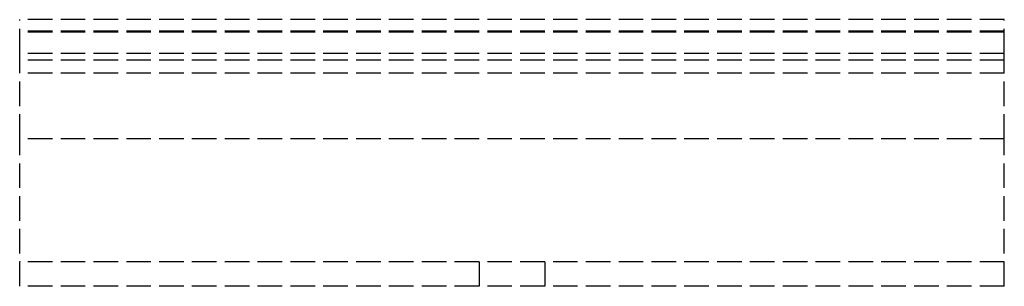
# Model space of a CAD drawing. Header units: millimetres. Extents: x 0 to 60, y 0 to 16.3.
import ezdxf

# ---------------------------------------------------------------- set-up
doc = ezdxf.new("R2010")
doc.units = ezdxf.units.MM
doc.header["$LTSCALE"] = 10
doc.linetypes.add('ALLCAD_Strich', pattern=[0.2, 0.15, -0.05])
doc.layers.add('BESCH_KONT_sich_schn_grun_2d', color=10, linetype='Continuous')

msp = doc.modelspace()

# ---------------------------------------------------------------- linework, layer by layer
at = {"layer": 'BESCH_KONT_sich_schn_grun_2d', "linetype": 'ALLCAD_Strich'}
for p, q in [((60, 16.268, -72), (0, 16.268, -72)), ((0, 14.207, -72), (0, 16.268, -72)), ((60, 14.207, -72), (60, 16.268, -72)), ((60, 15.561, -72), (0, 15.561, -72)), ((60, 15.5, -72), (0, 15.5, -72)), ((60, 14.207, -72), (0, 14.207, -72)), ((0, 9, -72), (0, 14.207, -72)), ((60, 9, -72), (60, 14.207, -72)), ((60, 13.793, -72), (0, 13.793, -72)), ((60, 13, -72), (0, 13, -72)), ((60, 9, -72), (0, 9, -72)), ((0, 0, -72), (0, 9, -72)), ((60, 0, -72), (60, 9, -72)), ((0.003, 1.505, -72), (0, 1.505, -72)), ((60, 1.5, -72), (0, 1.5, -72)), ((0.002, 1.5, -72), (0.002, 1.505, -72)), ((0.003, 1.5, -72), (0.003, 1.505, -72)), ((0.003, 1.5, -72), (0.003, 1.505, -72)), ((0.003, 1.505, -72), (0.003, 1.505, -72)), ((0.003, 1.505, -72), (0.006, 1.505, -72)), ((0.003, 1.5, -72), (0.003, 1.505, -72)), ((0.003, 1.5, -72), (0.003, 1.505, -72)), ((0.004, 1.5, -72), (0.004, 1.505, -72)), ((0.006, 1.5, -72), (0.006, 1.505, -72)), ((0.009, 1.505, -72), (0.007, 1.505, -72)), ((0.007, 1.5, -72), (0.007, 1.505, -72)), ((0.009, 1.505, -72), (0.013, 1.505, -72)), ((0.009, 1.5, -72), (0.009, 1.505, -72)), ((0.009, 1.5, -72), (0.009, 1.505, -72)), ((0.01, 1.5, -72), (0.01, 1.505, -72)), ((0.011, 1.505, -72), (0.011, 1.5, -72)), ((0.011, 1.5, -72), (0.011, 1.505, -72)), ((0.013, 1.5, -72), (0.013, 1.505, -72)), ((0.014, 1.5, -72), (0.014, 1.505, -72)), ((0.017, 1.505, -72), (0.014, 1.505, -72)), ((0.016, 1.5, -72), (0.016, 1.505, -72)), ((0.017, 1.5, -72), (0.017, 1.505, -72)), ((0.017, 1.5, -72), (0.017, 1.505, -72)), ((0.017, 1.505, -72), (0.017, 1.505, -72)), ((0.017, 1.505, -72), (0.02, 1.505, -72)), ((0.017, 1.5, -72), (0.017, 1.505, -72)), ((0.017, 1.5, -72), (0.017, 1.505, -72)), ((0.018, 1.5, -72), (0.018, 1.505, -72)), ((0.02, 1.5, -72), (0.02, 1.505, -72)), ((28, 1.5, -72), (28, 0, -72)), ((32, 1.5, -72), (32, 0, -72)), ((60, 0, -72), (0, 0, -72))]:
    msp.add_line(p, q, dxfattribs=at)

doc.saveas('drawing.dxf')
